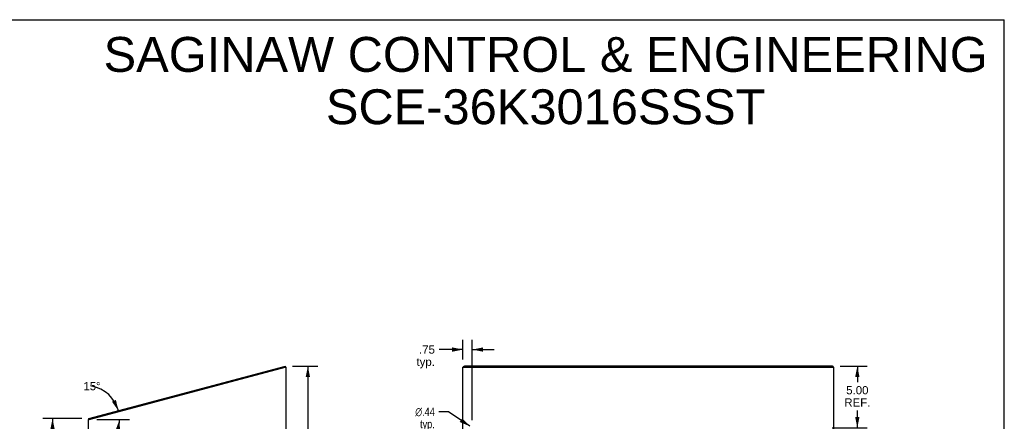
# Model space of a CAD drawing. Header units: inches. Extents: x 0 to 150, y 0 to 97.
# Tile 7 of 7: x 71 to 150, y 65 to 97. Entities that reach past the tile are written whole.
import ezdxf

# ---------------------------------------------------------------- set-up
doc = ezdxf.new("R2010")
doc.units = ezdxf.units.IN
doc.header["$LTSCALE"] = 8.257143
doc.header["$MEASUREMENT"] = 0
doc.layers.get('0').update_dxf_attribs({"linetype": 'CONTINUOUS'})
doc.layers.add('DIMENSIONS', color=7, linetype='CONTINUOUS')
doc.styles.get("Standard").update_dxf_attribs({"font": 'arial.ttf'})
doc.styles.add('TEXTSTYLE_1', font='gdt', dxfattribs={"width": 0.8})
doc.dimstyles.new('DIMSTYLE_1', dxfattribs={"dimtxt": 0.662338, "dimasz": 0.883117, "dimexe": 0.09, "dimexo": 0.07, "dimgap": 0.0375, "dimtad": 0, "dimtih": 1, "dimtoh": 1, "dimzin": 4, "dimdsep": 46, "dimtxsty": 'Standard', "dimblk": '_FILLED', "dimblk1": '_FILLED', "dimblk2": '_FILLED', "dimcen": 0.09, "dimazin": 1, "dimtfac": 1, "dimtofl": 0, "dimtmove": 0, "dimatfit": 3, "dimldrblk": '_FILLED', "dimfxl": 0, "dimtolj": 1, "dimtzin": 4, "dimarcsym": 0})
doc.dimstyles.new('DIMSTYLE_2', dxfattribs={"dimtxt": 0.662338, "dimasz": 0.883117, "dimexe": 0.09, "dimexo": 0.07, "dimgap": 0.0375, "dimtad": 0, "dimtih": 1, "dimtoh": 1, "dimdec": 0, "dimzin": 4, "dimdsep": 46, "dimtxsty": 'Standard', "dimblk": '_FILLED', "dimblk1": '_FILLED', "dimblk2": '_FILLED', "dimcen": 0.09, "dimadec": 0, "dimazin": 1, "dimtfac": 1, "dimtofl": 0, "dimtmove": 0, "dimatfit": 3, "dimldrblk": '_FILLED', "dimfxl": 0, "dimtolj": 1, "dimtzin": 4, "dimarcsym": 0})
doc.dimstyles.new('DIMSTYLE_3', dxfattribs={"dimtxt": 0.662338, "dimasz": 0.883117, "dimexe": 0.09, "dimexo": 0.07, "dimgap": 0.09, "dimtad": 0, "dimtih": 1, "dimtoh": 1, "dimzin": 4, "dimdsep": 46, "dimtxsty": 'Standard', "dimblk": '_FILLED', "dimblk1": '_FILLED', "dimblk2": '_FILLED', "dimcen": 0.09, "dimazin": 1, "dimtfac": 1, "dimtofl": 0, "dimtmove": 0, "dimatfit": 1, "dimldrblk": '_FILLED', "dimfxl": 0, "dimtolj": 1, "dimtzin": 4, "dimarcsym": 0})

# ---------------------------------------------------------------- blocks, each defined once
blk = doc.blocks.new('_FILLED')
at = {"color": 0, "linetype": 'ByBlock'}
blk.add_solid([(0, 0), (-1, 0.2), (-1, -0.2)], dxfattribs=at)
blk = doc.blocks.new('*D1')
at = {"layer": 'DIMENSIONS', "color": 2, "linetype": 'Continuous'}
for p, q in [((75.518, 64.853), (72.365, 64.853)), ((73.16, 64.853), (73.16, 47.515)), ((73.16, 28.851), (73.16, 46.19)), ((75.578, 28.851), (72.365, 28.851))]:
    blk.add_line(p, q, dxfattribs=at)
at = {"layer": 'DIMENSIONS', "color": 2, "linetype": 'Continuous', "xscale": 0.8831168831, "yscale": 0.8831168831, "zscale": 0.8831168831}
for p, rotation in [((73.16, 64.853), 90), ((73.16, 28.851), 270)]:
    blk.add_blockref('_FILLED', p, dxfattribs=dict(at, rotation=rotation))
at = {"layer": 'DIMENSIONS', "color": 2, "linetype": 'Continuous', "insert": (73.16, 47.183), "char_height": 0.6623, "width": 2.31449, "attachment_point": 2, "line_spacing_factor": 0.9}
blk.add_mtext('36.00', dxfattribs=at)
blk = doc.blocks.new('*D3')
at = {"layer": 'DIMENSIONS', "color": 2, "linetype": 'Continuous'}
blk.add_line((76.731, 64.77), (79.373, 64.77), dxfattribs=at)
for start, end in [(15, 79.10958), (323.26584, 360)]:
    blk.add_arc((75.823, 64.77), 2.755, start, end, dxfattribs=at)
for points in [[(77.961, 66.216), (78.484, 65.483), (78.284, 66.361)], [(78.612, 63.87), (78.578, 64.77), (78.263, 63.926)]]:
    blk.add_solid(points, dxfattribs=at)
at = {"layer": 'DIMENSIONS', "color": 2, "linetype": 'Continuous', "insert": (76.344, 67.806), "char_height": 0.66234, "width": 1.47077, "attachment_point": 2, "line_spacing_factor": 0.9}
blk.add_mtext('15\\fgdt;{\\fgdt;~}', dxfattribs=at)
blk = doc.blocks.new('*D4')
at = {"layer": 'DIMENSIONS', "color": 2, "linetype": 'Continuous'}
for p, q in [((106.349, 69.62), (106.349, 71.23)), ((107.099, 64.719), (107.099, 71.23)), ((106.349, 70.435), (104.414, 70.435)), ((107.099, 70.435), (108.865, 70.435))]:
    blk.add_line(p, q, dxfattribs=at)
at = {"layer": 'DIMENSIONS', "color": 2, "linetype": 'Continuous', "xscale": 0.8831168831, "yscale": 0.8831168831, "zscale": 0.8831168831}
blk.add_blockref('_FILLED', (106.349, 70.435), dxfattribs=at)
at = {"layer": 'DIMENSIONS', "color": 2, "linetype": 'Continuous', "xscale": 0.8831168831, "yscale": 0.8831168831, "zscale": 0.8831168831, "rotation": 180}
blk.add_blockref('_FILLED', (107.099, 70.435), dxfattribs=at)
at = {"layer": 'DIMENSIONS', "color": 2, "linetype": 'Continuous', "insert": (104.082, 70.766), "char_height": 0.6623, "width": 1.48964, "attachment_point": 3, "line_spacing_factor": 0.9}
blk.add_mtext('.75\\Ptyp.', dxfattribs=at)
blk = doc.blocks.new('*D5')
at = {"layer": 'DIMENSIONS', "color": 2, "linetype": 'Continuous'}
for p, q in [((105.176, 65.396), (104.403, 65.396)), ((106.918, 64.223), (105.176, 65.396))]:
    blk.add_line(p, q, dxfattribs=at)
at = {"layer": 'DIMENSIONS', "color": 2, "linetype": 'Continuous', "xscale": 0.8831168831, "yscale": 0.8831168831, "zscale": 0.8831168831, "rotation": 326.0440561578}
blk.add_blockref('_FILLED', (106.918, 64.223), dxfattribs=at)
at = {"layer": 'DIMENSIONS', "color": 2, "linetype": 'Continuous', "insert": (104.072, 65.727), "char_height": 0.66234, "width": 2.1684, "attachment_point": 3, "line_spacing_factor": 0.9, "style": 'TEXTSTYLE_1'}
blk.add_mtext('{\\fgdt;n}\\fArial;.44\\Ptyp.', dxfattribs=at)
blk = doc.blocks.new('*D14')
at = {"layer": 'DIMENSIONS', "color": 2, "linetype": 'Continuous'}
for p, q in [((92.576, 69.093), (94.603, 69.093)), ((93.808, 69.093), (93.808, 49.634)), ((93.808, 28.851), (93.808, 48.31)), ((92.528, 28.851), (94.603, 28.851))]:
    blk.add_line(p, q, dxfattribs=at)
at = {"layer": 'DIMENSIONS', "color": 2, "linetype": 'Continuous', "xscale": 0.8831168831, "yscale": 0.8831168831, "zscale": 0.8831168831}
for p, rotation in [((93.808, 69.093), 90), ((93.808, 28.851), 270)]:
    blk.add_blockref('_FILLED', p, dxfattribs=dict(at, rotation=rotation))
at = {"layer": 'DIMENSIONS', "color": 2, "linetype": 'Continuous', "insert": (93.808, 49.303), "char_height": 0.6623, "width": 2.31449, "attachment_point": 2, "line_spacing_factor": 0.9}
blk.add_mtext('40.24', dxfattribs=at)
blk = doc.blocks.new('*D15')
at = {"layer": 'DIMENSIONS', "color": 2, "linetype": 'Continuous'}
for p, q in [((136.844, 69.101), (139.039, 69.101)), ((138.244, 69.101), (138.244, 67.808)), ((138.244, 64.101), (138.244, 65.49)), ((136.217, 64.101), (139.039, 64.101))]:
    blk.add_line(p, q, dxfattribs=at)
at = {"layer": 'DIMENSIONS', "color": 2, "linetype": 'Continuous', "xscale": 0.8831168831, "yscale": 0.8831168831, "zscale": 0.8831168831}
for p, rotation in [((138.244, 69.101), 90), ((138.244, 64.101), 270)]:
    blk.add_blockref('_FILLED', p, dxfattribs=dict(at, rotation=rotation))
at = {"layer": 'DIMENSIONS', "color": 2, "linetype": 'Continuous', "insert": (138.244, 67.477), "char_height": 0.6623, "width": 2.10274, "attachment_point": 2, "line_spacing_factor": 0.9}
blk.add_mtext('5.00\\PREF.', dxfattribs=at)

msp = doc.modelspace()

# ---------------------------------------------------------------- linework, layer by layer
at = {"color": 7, "linetype": 'Continuous'}
for p, q in [((0, 97.143), (150.13, 97.143)), ((150.13, 0), (150.13, 97.143)), ((92.006, 69.028), (91.986, 69.023)), ((92.006, 69.028), (91.987, 69.101)), ((106.412, 69.021), (106.412, 69.085)), ((136.226, 69.028), (106.472, 69.028)), ((136.286, 69.021), (136.286, 69.085)), ((76.085, 64.811), (76.112, 64.789)), ((76.117, 64.771), (76.097, 64.843))]:
    msp.add_line(p, q, dxfattribs=at)
at = {"color": 3, "linetype": 'Continuous'}
for p, q in [((76.097, 64.843), (91.987, 69.101)), ((76.113, 64.77), (91.978, 69.021)), ((91.978, 69.021), (92.053, 69.021)), ((92.053, 28.926), (92.053, 69.021)), ((106.349, 28.926), (106.349, 69.002)), ((106.367, 69.021), (136.331, 69.021)), ((136.226, 69.101), (106.472, 69.101)), ((136.349, 28.926), (136.349, 69.002)), ((76.053, 28.926), (76.053, 64.77)), ((76.053, 64.77), (76.113, 64.77))]:
    msp.add_line(p, q, dxfattribs=at)
for points in [[(106.412, 69.085), (106.412, 69.086), (106.413, 69.087), (106.414, 69.088), (106.415, 69.089), (106.416, 69.091), (106.418, 69.092), (106.42, 69.093), (106.422, 69.093), (106.424, 69.094), (106.427, 69.095), (106.43, 69.096), (106.433, 69.097), (106.436, 69.098), (106.44, 69.098), (106.443, 69.099), (106.447, 69.099), (106.451, 69.1), (106.455, 69.1), (106.459, 69.1), (106.464, 69.1), (106.468, 69.101), (106.472, 69.101)], [(136.226, 69.101), (136.231, 69.101), (136.235, 69.1), (136.239, 69.1), (136.243, 69.1), (136.247, 69.1), (136.251, 69.099), (136.255, 69.099), (136.259, 69.098), (136.262, 69.098), (136.266, 69.097), (136.269, 69.096), (136.272, 69.095), (136.274, 69.094), (136.277, 69.093), (136.279, 69.093), (136.281, 69.092), (136.282, 69.091), (136.284, 69.089), (136.285, 69.088), (136.286, 69.087), (136.286, 69.086), (136.286, 69.085)], [(76.085, 64.811), (76.086, 64.812), (76.087, 64.813), (76.087, 64.815), (76.088, 64.817), (76.089, 64.819), (76.089, 64.822), (76.09, 64.824), (76.09, 64.826), (76.09, 64.828), (76.091, 64.831), (76.091, 64.833), (76.092, 64.835), (76.092, 64.836), (76.093, 64.838), (76.093, 64.84), (76.094, 64.841), (76.095, 64.842), (76.096, 64.842), (76.096, 64.843), (76.097, 64.843)]]:
    msp.add_lwpolyline(points, dxfattribs=at)
at = {"color": 7, "linetype": 'Continuous'}
for points in [[(106.472, 69.028), (106.468, 69.028), (106.464, 69.028), (106.459, 69.028), (106.455, 69.028), (106.451, 69.027), (106.447, 69.027), (106.443, 69.026), (106.44, 69.026), (106.436, 69.025), (106.433, 69.024), (106.43, 69.024), (106.427, 69.023), (106.424, 69.022), (106.422, 69.021), (106.421, 69.021)], [(136.278, 69.021), (136.277, 69.021), (136.274, 69.022), (136.272, 69.023), (136.269, 69.024), (136.266, 69.024), (136.262, 69.025), (136.259, 69.026), (136.255, 69.026), (136.251, 69.027), (136.247, 69.027), (136.243, 69.028), (136.239, 69.028), (136.235, 69.028), (136.231, 69.028), (136.226, 69.028)]]:
    msp.add_lwpolyline(points, dxfattribs=at)
at = {"color": 3, "linetype": 'Continuous'}
msp.add_arc((76.198, 64.72), 0.145, 141.32814, 159.9528, dxfattribs=at)
for centre, start_param, end_param in [((106.494, 69.002), 2.637791, 3.141593), ((136.204, 69.002), 0, 0.503802)]:
    msp.add_ellipse(centre, major_axis=(0.145, 0), ratio=0.267949, start_param=start_param, end_param=end_param, dxfattribs=at)

# ---------------------------------------------------------------- texts
at = {"layer": 'DIMENSIONS', "color": 2, "linetype": 'Continuous', "insert": (113.038, 95.744), "char_height": 2.82597, "width": 71.37423, "attachment_point": 2, "line_spacing_factor": 0.9}
msp.add_mtext('SAGINAW CONTROL & ENGINEERING\\PSCE-36K3016SSST', dxfattribs=at)

# ---------------------------------------------------------------- dimensions: what is measured, and where the dimension line sits
at = {"layer": 'DIMENSIONS', "color": 2, "linetype": 'Continuous'}
dim = msp.add_linear_dim(base=(107.099, 70.435), p1=(106.349, 69.55), p2=(107.099, 64.649), text='<>\\Ptyp.', dimstyle='DIMSTYLE_1', dxfattribs=at)
dim.commit()
dim.dimension.update_dxf_attribs({"geometry": '*D4', "text_midpoint": (103.338, 69.938), "dimtype": 160})
for base, p1, p2, angle, picture, middle in [((93.808, 69.093), (92.458, 28.851), (92.506, 69.093), 90, '*D14', (93.791, 48.968)), ((73.16, 28.851), (75.588, 64.853), (75.648, 28.851), 270, '*D1', (73.159, 46.849))]:
    dim = msp.add_linear_dim(base=base, p1=p1, p2=p2, angle=angle, dimstyle='DIMSTYLE_1', dxfattribs=at)
    dim.commit()
    dim.dimension.update_dxf_attribs({"geometry": picture, "text_midpoint": middle, "dimtype": 160})
dim = msp.add_linear_dim(base=(138.244, 64.101), p1=(136.774, 69.101), p2=(136.147, 64.101), angle=270, text='<>\\PREF.', dimstyle='DIMSTYLE_1', dxfattribs=at)
dim.commit()
dim.dimension.update_dxf_attribs({"geometry": '*D15', "text_midpoint": (138.244, 66.649), "dimtype": 160})
dim = msp.add_angular_dim_2l(base=(78.5546, 65.1292), line1=((76.6337, 64.7696), (76.6613, 64.7696)), line2=((78.3901, 65.4574), (78.4167, 65.4645)), dimstyle='DIMSTYLE_2', dxfattribs=at)
dim.commit()
dim.dimension.update_dxf_attribs({"geometry": '*D3', "text_midpoint": (76.3438, 67.4749), "dimtype": 162})
dim = msp.add_diameter_dim_2p(p1=(106.918, 64.223), p2=(107.281, 63.979), text='%%c<>\\Ptyp.', dimstyle='DIMSTYLE_3', override={"dimpost": '<>'}, dxfattribs=at)
dim.commit()
dim.dimension.update_dxf_attribs({"geometry": '*D5', "text_midpoint": (102.988, 64.9), "dimtype": 163})

doc.saveas('drawing.dxf')
